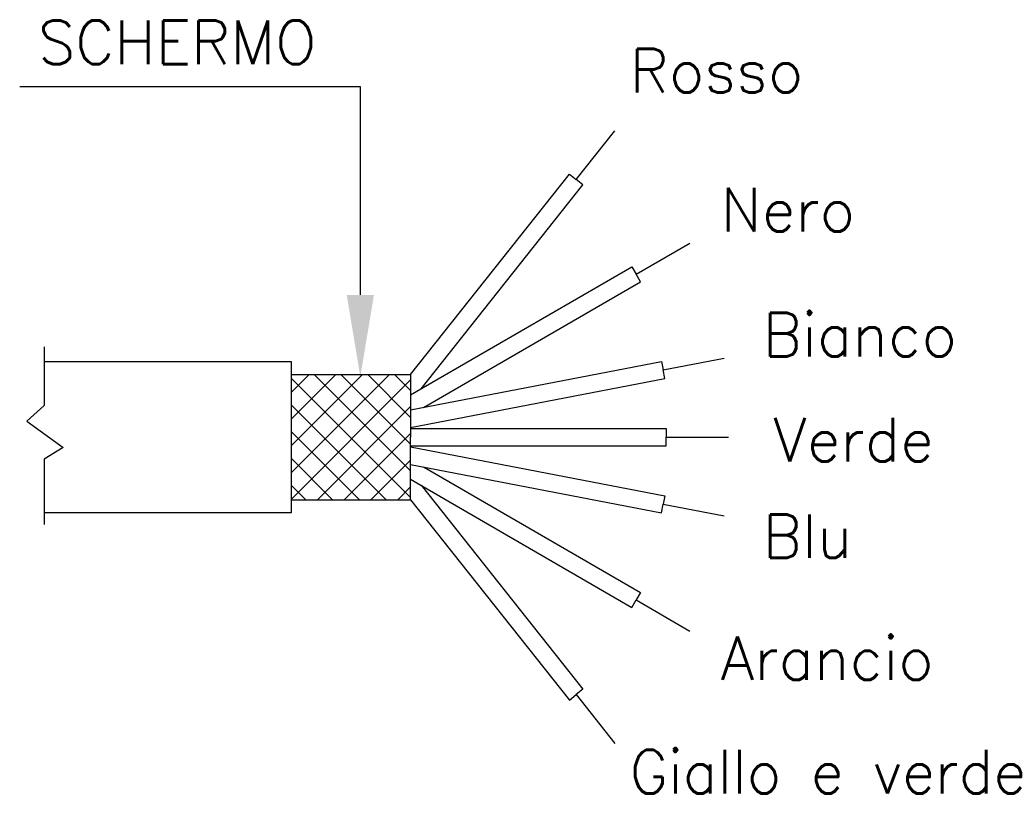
# Model space of a CAD drawing. Extents: x 123.4 to 155.9, y 136.4 to 162.
import ezdxf

# ---------------------------------------------------------------- set-up
doc = ezdxf.new("R2010")
doc.units = 0
doc.header["$LTSCALE"] = 15
doc.header["$MEASUREMENT"] = 0
doc.layers.get('0').update_dxf_attribs({"linetype": 'CONTINUOUS'})
doc.layers.add('1', color=1, linetype='CONTINUOUS')
doc.styles.add('DEM3', font='romans', dxfattribs={"height": 1.6})

# ---------------------------------------------------------------- blocks, each defined once
blk = doc.blocks.new('*X0')
at = {"color": 0}
for p, q in [((132.345, 146.487), (135.593, 149.735)), ((132.345, 147.371), (134.709, 149.735)), ((132.345, 148.255), (133.825, 149.735)), ((132.345, 149.139), (132.941, 149.735)), ((136.295, 145.664), (132.345, 149.614)), ((136.295, 146.548), (133.108, 149.735)), ((136.295, 147.432), (133.992, 149.735)), ((136.295, 148.316), (134.876, 149.735)), ((136.295, 149.199), (135.759, 149.735)), ((132.345, 145.603), (136.295, 149.553)), ((135.484, 145.591), (132.345, 148.73)), ((133.216, 145.591), (136.295, 148.669)), ((134.601, 145.591), (132.345, 147.846)), ((134.1, 145.591), (136.295, 147.785)), ((133.717, 145.591), (132.345, 146.962)), ((134.984, 145.591), (136.295, 146.901)), ((132.833, 145.591), (132.345, 146.078)), ((135.868, 145.591), (136.295, 146.018))]:
    blk.add_line(p, q, dxfattribs=at)

msp = doc.modelspace()

# ---------------------------------------------------------------- linework, layer by layer
at = {"color": 0}
for p, q in [((134.634, 159.735), (123.385, 159.735)), ((134.634, 152.855), (134.634, 159.735)), ((136.295, 150.23), (141.536, 156.844)), ((141.536, 156.844), (141.759, 156.668)), ((136.639, 149.751), (141.981, 156.492)), ((141.981, 156.492), (141.759, 156.668)), ((136.295, 149.551), (143.597, 153.782)), ((143.597, 153.782), (143.739, 153.537)), ((143.881, 153.292), (143.739, 153.537)), ((136.714, 149.139), (143.881, 153.292)), ((124.197, 150.658), (132.345, 150.658)), ((132.345, 150.658), (132.345, 150.23)), ((136.295, 149.058), (144.582, 150.655)), ((144.582, 150.655), (144.635, 150.376)), ((132.345, 150.23), (132.345, 146.086)), ((132.345, 150.23), (136.295, 150.23)), ((136.295, 150.23), (136.295, 148.158)), ((144.689, 150.098), (144.635, 150.376)), ((136.295, 148.48), (144.689, 150.098)), ((136.295, 148.441), (144.734, 148.441)), ((144.734, 148.441), (144.734, 148.158)), ((136.295, 146.086), (136.295, 148.158)), ((144.734, 147.874), (144.734, 148.158)), ((136.295, 147.874), (144.734, 147.874)), ((136.295, 147.835), (144.689, 146.217)), ((136.295, 147.257), (144.582, 145.661)), ((136.714, 147.177), (143.881, 143.024)), ((136.295, 146.764), (143.597, 142.533)), ((136.639, 146.565), (141.981, 139.824)), ((132.345, 146.086), (132.345, 145.658)), ((132.345, 146.086), (136.295, 146.086)), ((136.295, 146.086), (141.536, 139.471)), ((144.689, 146.217), (144.635, 145.939)), ((144.582, 145.661), (144.635, 145.939)), ((132.345, 145.658), (124.197, 145.658)), ((143.597, 142.533), (143.739, 142.778)), ((143.881, 143.024), (143.739, 142.778)), ((141.981, 139.824), (141.759, 139.648)), ((141.536, 139.471), (141.759, 139.648))]:
    msp.add_line(p, q, dxfattribs=at)
for p, q in [((124.197, 151.138), (124.197, 149.198)), ((124.197, 149.198), (123.623, 148.689)), ((123.623, 148.689), (124.819, 147.814)), ((124.819, 147.814), (124.197, 147.432)), ((124.197, 147.432), (124.197, 145.269))]:
    msp.add_line(p, q)
msp.add_solid([(135.084, 152.855), (134.184, 152.855), (134.634, 150.155)], dxfattribs=at)
at = {"layer": '1', "color": 0}
for p, q in [((141.759, 156.668), (143.034, 158.277)), ((143.739, 153.537), (145.515, 154.566)), ((144.635, 150.376), (146.651, 150.765)), ((144.734, 148.158), (146.787, 148.158)), ((144.635, 145.939), (146.651, 145.551)), ((143.739, 142.778), (145.515, 141.749)), ((141.759, 139.648), (143.034, 138.039))]:
    msp.add_line(p, q, dxfattribs=at)

# ---------------------------------------------------------------- block references
at = {"color": 0}
msp.add_blockref('*X0', (0, 0.495), dxfattribs=at)

# ---------------------------------------------------------------- texts
at = {"color": 0, "style": 'DEM3'}
for s, p in [('SCHERMO', (123.986, 160.485)), ('Rosso', (143.526, 159.547)), ('Nero', (146.532, 154.951)), ('Bianco', (147.919, 150.824)), ('Verde', (148.266, 147.354)), ('Blu', (147.919, 144.165)), ('Arancio', (146.532, 140.132)), ('Giallo e verde', (143.526, 136.38))]:
    msp.add_text(s, height=1.44, dxfattribs=at).set_placement(p)

doc.saveas('drawing.dxf')
